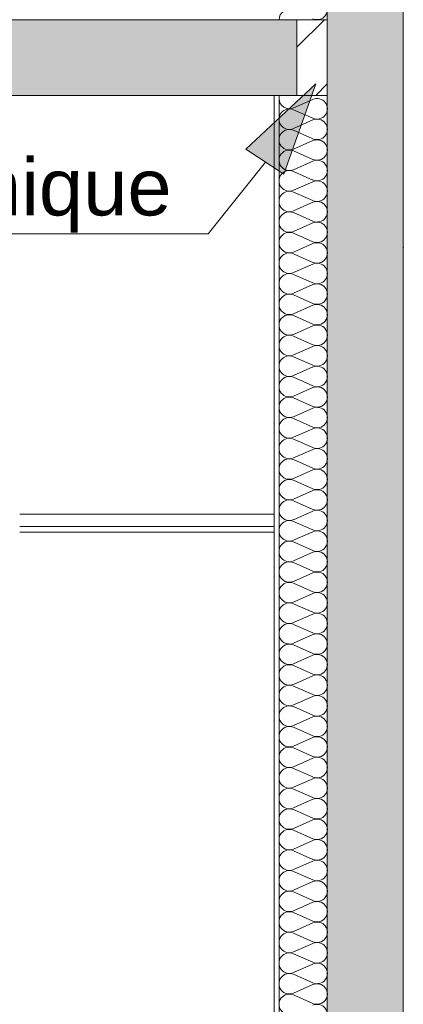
# Model space of a CAD drawing. Extents: x -25320 to 294860, y -9059 to 10983.
# Tile 42 of 58: x 11610 to 12619, y 1156 to 3750. Entities that reach past the tile are written whole.
import ezdxf

# ---------------------------------------------------------------- set-up
doc = ezdxf.new("R2010")
doc.units = 0
doc.header["$MEASUREMENT"] = 0
doc.layers.add('COUPE', color=7, linetype='Continuous', lineweight=0)
doc.styles.add('STYLE_GENERE_4', font='arial.ttf')

msp = doc.modelspace()

# ---------------------------------------------------------------- hatches: boundary and pattern name
at = {"layer": 'COUPE', "linetype": 'Continuous', "lineweight": 15}
msp.add_hatch(color=256, dxfattribs=at).paths.add_polyline_path([(12619.5, 7750), (12419.5, 7750), (12419.5, 7450), (12460.5, 7450), (12460.5, 7150), (12419.5, 7150), (12419.5, 3150), (12619.5, 3150)], flags=0)
for points in [[(12339.5, 3550), (12339.5, 3750), (-1376.7, 3750), (-1376.7, 3550)], [(12419.4, -1291.5), (12619.5, -1162.1), (12619.5, 3150), (12419.4, 3150)]]:
    msp.add_hatch(color=256, dxfattribs=at).paths.add_polyline_path(points)
at = {"layer": 'COUPE'}
h = msp.add_hatch(dxfattribs=at)
h.set_pattern_fill('ANSI31', color=256, scale=1000)
h.paths.add_polyline_path([(12419.5, 3750), (12339.5, 3750), (12339.5, 3550), (12409.8, 3550), (12419.5, 3550)])
h = msp.add_hatch(color=256, dxfattribs=at)
h.dxf.hatch_style = 1
h.paths.add_polyline_path([(12305, 3343), (12204.6, 3408.6), (12388.9, 3580.8)])

# ---------------------------------------------------------------- linework, layer by layer
at = {"layer": 'COUPE', "linetype": 'Continuous'}
for p, q in [((12619.5, 3150), (12619.5, 7750)), ((-1376.7, 3750), (12339.5, 3750)), ((-1376.7, 3550), (12409.8, 3550)), ((12279.5, 3550), (12279.5, -200)), ((12292.5, 3550), (12292.5, -200)), ((12419.5, 3150), (12419.5, -150)), ((12619.5, -150), (12619.5, 3150))]:
    msp.add_line(p, q, dxfattribs=at)
at = {"layer": 'COUPE'}
for p, q in [((12419.5, 3550), (12419.5, 4105.7)), ((12419.5, 3150), (12419.5, 3950)), ((12419.5, 3750), (12339.5, 3750)), ((12339.5, 3550), (12339.5, 3750)), ((12388.9, 3580.8), (12204.6, 3408.6)), ((12305, 3343), (12388.9, 3580.8)), ((12330.3, 3517.5), (12381.7, 3540)), ((12419.5, 3550), (12409.8, 3550)), ((12381.7, 3490.4), (12330.3, 3512.9)), ((12330.3, 3463.2), (12381.7, 3485.8)), ((12381.7, 3436.1), (12330.3, 3458.7)), ((12330.3, 3409), (12381.7, 3431.6)), ((12204.6, 3408.6), (12305, 3343)), ((12381.7, 3381.9), (12330.3, 3404.4)), ((12256.6, 3374.7), (12106, 3186)), ((12330.3, 3354.8), (12381.7, 3377.3)), ((12330.3, 3354.8), (12381.7, 3377.3)), ((12381.7, 3327.6), (12330.3, 3350.2)), ((12381.7, 3327.6), (12330.3, 3350.2)), ((12330.3, 3300.5), (12381.7, 3323.1)), ((12381.7, 3273.4), (12330.3, 3296)), ((12330.3, 3246.3), (12381.7, 3268.9)), ((12381.7, 3219.2), (12330.3, 3241.7)), ((12330.3, 3192.1), (12381.7, 3214.6)), ((12106, 3186), (9523.1, 3186)), ((12381.7, 3164.9), (12330.3, 3187.5)), ((12330.3, 3137.8), (12381.7, 3160.4)), ((12381.7, 3110.7), (12330.3, 3133.3)), ((12330.3, 3083.6), (12381.7, 3106.1)), ((12381.7, 3056.5), (12330.3, 3079)), ((12330.3, 3029.3), (12381.7, 3051.9)), ((12381.7, 3002.2), (12330.3, 3024.8)), ((12330.3, 2975.1), (12381.7, 2997.7)), ((12381.7, 2948), (12330.3, 2970.6)), ((12330.3, 2920.9), (12381.7, 2943.4)), ((12381.7, 2893.8), (12330.3, 2916.3)), ((12330.3, 2866.6), (12381.7, 2889.2)), ((12381.7, 2839.5), (12330.3, 2862.1)), ((12330.3, 2812.4), (12381.7, 2835)), ((12381.7, 2785.3), (12330.3, 2807.8)), ((12330.3, 2758.2), (12381.7, 2780.7))]:
    msp.add_line(p, q, dxfattribs=at)
at = {"layer": 'COUPE', "linetype": 'Continuous', "lineweight": 20}
for p, q in [((12381.7, 2731), (12330.3, 2753.6)), ((12330.3, 2703.9), (12381.7, 2726.5)), ((12381.7, 2676.8), (12330.3, 2699.4)), ((12330.3, 2649.7), (12381.7, 2672.3)), ((12381.7, 2622.6), (12330.3, 2645.1)), ((12330.3, 2595.5), (12381.7, 2618)), ((12381.7, 2568.3), (12330.3, 2590.9)), ((12330.3, 2541.2), (12381.7, 2563.8)), ((12381.7, 2514.1), (12330.3, 2536.7)), ((12330.3, 2487), (12381.7, 2509.5)), ((12381.7, 2459.9), (12330.3, 2482.4)), ((11609.7, 2447.6), (12278.1, 2447.6)), ((12330.3, 2432.7), (12381.7, 2455.3)), ((11609.7, 2414.4), (12278.1, 2414.4)), ((12381.7, 2405.6), (12330.3, 2428.2)), ((11609.7, 2399.6), (12278.1, 2399.6)), ((12330.3, 2378.5), (12381.7, 2401.1)), ((12381.7, 2351.4), (12330.3, 2374)), ((12330.3, 2324.3), (12381.7, 2346.8)), ((12381.7, 2297.2), (12330.3, 2319.7)), ((12330.3, 2270), (12381.7, 2292.6)), ((12381.7, 2242.9), (12330.3, 2265.5)), ((12330.3, 2215.8), (12381.7, 2238.4)), ((12381.7, 2188.7), (12330.3, 2211.2)), ((12330.3, 2161.6), (12381.7, 2184.1)), ((12381.7, 2134.4), (12330.3, 2157)), ((12330.3, 2107.3), (12381.7, 2129.9)), ((12381.7, 2080.2), (12330.3, 2102.8)), ((12330.3, 2053.1), (12381.7, 2075.7)), ((12381.7, 2026), (12330.3, 2048.5)), ((12330.3, 1998.9), (12381.7, 2021.4)), ((12381.7, 1971.7), (12330.3, 1994.3)), ((12330.3, 1944.6), (12381.7, 1967.2)), ((12381.7, 1917.5), (12330.3, 1940.1)), ((12330.3, 1890.4), (12381.7, 1912.9)), ((12381.7, 1863.3), (12330.3, 1885.8)), ((12330.3, 1836.1), (12381.7, 1858.7)), ((12381.7, 1809), (12330.3, 1831.6)), ((12330.3, 1781.9), (12381.7, 1804.5)), ((12381.7, 1754.8), (12330.3, 1777.4)), ((12330.3, 1727.7), (12381.7, 1750.2)), ((12381.7, 1700.6), (12330.3, 1723.1)), ((12330.3, 1673.4), (12381.7, 1696)), ((12381.7, 1646.3), (12330.3, 1668.9)), ((12330.3, 1619.2), (12381.7, 1641.8)), ((12381.7, 1592.1), (12330.3, 1614.6)), ((12330.3, 1565), (12381.7, 1587.5)), ((12381.7, 1537.8), (12330.3, 1560.4)), ((12330.3, 1510.7), (12381.7, 1533.3)), ((12381.7, 1483.6), (12330.3, 1506.2)), ((12330.3, 1456.5), (12381.7, 1479.1)), ((12381.7, 1429.4), (12330.3, 1451.9)), ((12330.3, 1402.3), (12381.7, 1424.8)), ((12381.7, 1375.1), (12330.3, 1397.7)), ((12330.3, 1348), (12381.7, 1370.6)), ((12381.7, 1320.9), (12330.3, 1343.5)), ((12330.3, 1293.8), (12381.7, 1316.3)), ((12381.7, 1266.7), (12330.3, 1289.2)), ((12330.3, 1239.5), (12381.7, 1262.1)), ((12381.7, 1212.4), (12330.3, 1235)), ((12330.3, 1185.3), (12381.7, 1207.9)), ((12381.7, 1158.2), (12330.3, 1180.8))]:
    msp.add_line(p, q, dxfattribs=at)
at = {"layer": 'COUPE'}
for centre, start_param, end_param in [((12392.6, 3777.1), 2.728799, 6.695979), ((12319.5, 3750), 5.870392, 7.853982), ((12319.5, 3542.3), 1.570796, 3.554385), ((12392.6, 3515.2), 2.728799, 6.695979), ((12319.5, 3488.1), 5.870392, 9.837571), ((12392.6, 3461), 2.728799, 6.695979), ((12319.5, 3433.8), 5.870392, 9.837571), ((12392.6, 3406.7), 2.728799, 6.695979), ((12319.5, 3379.6), 5.870392, 9.837571), ((12319.5, 3379.6), 1.570796, 3.554385), ((12392.6, 3352.5), 2.728799, 6.695979), ((12392.6, 3352.5), 2.728799, 6.695979), ((12319.5, 3325.4), 5.870392, 9.837571), ((12392.6, 3298.3), 2.728799, 6.695979), ((12319.5, 3271.1), 5.870392, 9.837571), ((12392.6, 3244), 2.728799, 6.695979), ((12319.5, 3216.9), 5.870392, 9.837571), ((12392.6, 3189.8), 2.728799, 6.695979), ((12319.5, 3162.7), 5.870392, 9.837571), ((12392.6, 3135.5), 2.728799, 6.695979), ((12319.5, 3108.4), 5.870392, 9.837571), ((12392.6, 3081.3), 2.728799, 6.695979), ((12319.5, 3054.2), 5.870392, 9.837571), ((12392.6, 3027.1), 2.728799, 6.695979), ((12319.5, 3000), 5.870392, 9.837571), ((12392.6, 2972.8), 2.728799, 6.695979), ((12319.5, 2945.7), 5.870392, 9.837571), ((12392.6, 2918.6), 2.728799, 6.695979), ((12319.5, 2891.5), 5.870392, 9.837571), ((12392.6, 2864.4), 2.728799, 6.695979), ((12319.5, 2837.2), 5.870392, 9.837571), ((12392.6, 2810.1), 2.728799, 6.695979), ((12319.5, 2783), 5.870392, 9.837571)]:
    msp.add_ellipse(centre, major_axis=(0, 27.1), ratio=0.996979, start_param=start_param, end_param=end_param, dxfattribs=at)
at = {"layer": 'COUPE', "linetype": 'Continuous', "lineweight": 20}
for centre, start_param, end_param in [((12392.6, 2755.9), 2.728799, 6.695979), ((12319.5, 2728.8), 5.870392, 9.837571), ((12392.6, 2701.7), 2.728799, 6.695979), ((12319.5, 2674.5), 5.870392, 9.837571), ((12392.6, 2647.4), 2.728799, 6.695979), ((12319.5, 2620.3), 5.870392, 9.837571), ((12392.6, 2593.2), 2.728799, 6.695979), ((12319.5, 2566.1), 5.870392, 9.837571), ((12392.6, 2538.9), 2.728799, 6.695979), ((12319.5, 2511.8), 5.870392, 9.837571), ((12392.6, 2484.7), 2.728799, 6.695979), ((12319.5, 2457.6), 5.870392, 9.837571), ((12392.6, 2430.5), 2.728799, 6.695979), ((12319.5, 2403.4), 5.870392, 9.837571), ((12392.6, 2376.2), 2.728799, 6.695979), ((12319.5, 2349.1), 5.870392, 9.837571), ((12392.6, 2322), 2.728799, 6.695979), ((12319.5, 2294.9), 5.870392, 9.837571), ((12392.6, 2267.8), 2.728799, 6.695979), ((12319.5, 2240.6), 5.870392, 9.837571), ((12392.6, 2213.5), 2.728799, 6.695979), ((12319.5, 2186.4), 5.870392, 9.837571), ((12392.6, 2159.3), 2.728799, 6.695979), ((12319.5, 2132.2), 5.870392, 9.837571), ((12392.6, 2105.1), 2.728799, 6.695979), ((12319.5, 2077.9), 5.870392, 9.837571), ((12392.6, 2050.8), 2.728799, 6.695979), ((12319.5, 2023.7), 5.870392, 9.837571), ((12392.6, 1996.6), 2.728799, 6.695979), ((12319.5, 1969.5), 5.870392, 9.837571), ((12392.6, 1942.3), 2.728799, 6.695979), ((12319.5, 1915.2), 5.870392, 9.837571), ((12392.6, 1888.1), 2.728799, 6.695979), ((12319.5, 1861), 5.870392, 9.837571), ((12392.6, 1833.9), 2.728799, 6.695979), ((12319.5, 1806.7), 5.870392, 9.837571), ((12392.6, 1779.6), 2.728799, 6.695979), ((12319.5, 1752.5), 5.870392, 9.837571), ((12392.6, 1725.4), 2.728799, 6.695979), ((12319.5, 1698.3), 5.870392, 9.837571), ((12392.6, 1671.2), 2.728799, 6.695979), ((12319.5, 1644), 5.870392, 9.837571), ((12392.6, 1616.9), 2.728799, 6.695979), ((12319.5, 1589.8), 5.870392, 9.837571), ((12392.6, 1562.7), 2.728799, 6.695979), ((12319.5, 1535.6), 5.870392, 9.837571), ((12392.6, 1508.4), 2.728799, 6.695979), ((12319.5, 1481.3), 5.870392, 9.837571), ((12392.6, 1454.2), 2.728799, 6.695979), ((12319.5, 1427.1), 5.870392, 9.837571), ((12392.6, 1400), 2.728799, 6.695979), ((12319.5, 1372.9), 5.870392, 9.837571), ((12392.6, 1345.7), 2.728799, 6.695979), ((12319.5, 1318.6), 5.870392, 9.837571), ((12392.6, 1291.5), 2.728799, 6.695979), ((12319.5, 1264.4), 5.870392, 9.837571), ((12392.6, 1237.3), 2.728799, 6.695979), ((12319.5, 1210.1), 5.870392, 9.837571), ((12392.6, 1183), 2.728799, 6.695979), ((12319.5, 1155.9), 5.870392, 9.837571), ((12392.6, 1128.8), 2.728799, 6.695979)]:
    msp.add_ellipse(centre, major_axis=(0, 27.1), ratio=0.996979, start_param=start_param, end_param=end_param, dxfattribs=at)
at = {"layer": 'COUPE'}
msp.add_point((12619.5, 3150), dxfattribs=at)

# ---------------------------------------------------------------- texts
at = {"layer": 'COUPE', "style": 'STYLE_GENERE_4'}
msp.add_text('Rupteur de pont thermique', height=150, dxfattribs=at).set_placement((9517.2, 3234.3))

doc.saveas('drawing.dxf')
